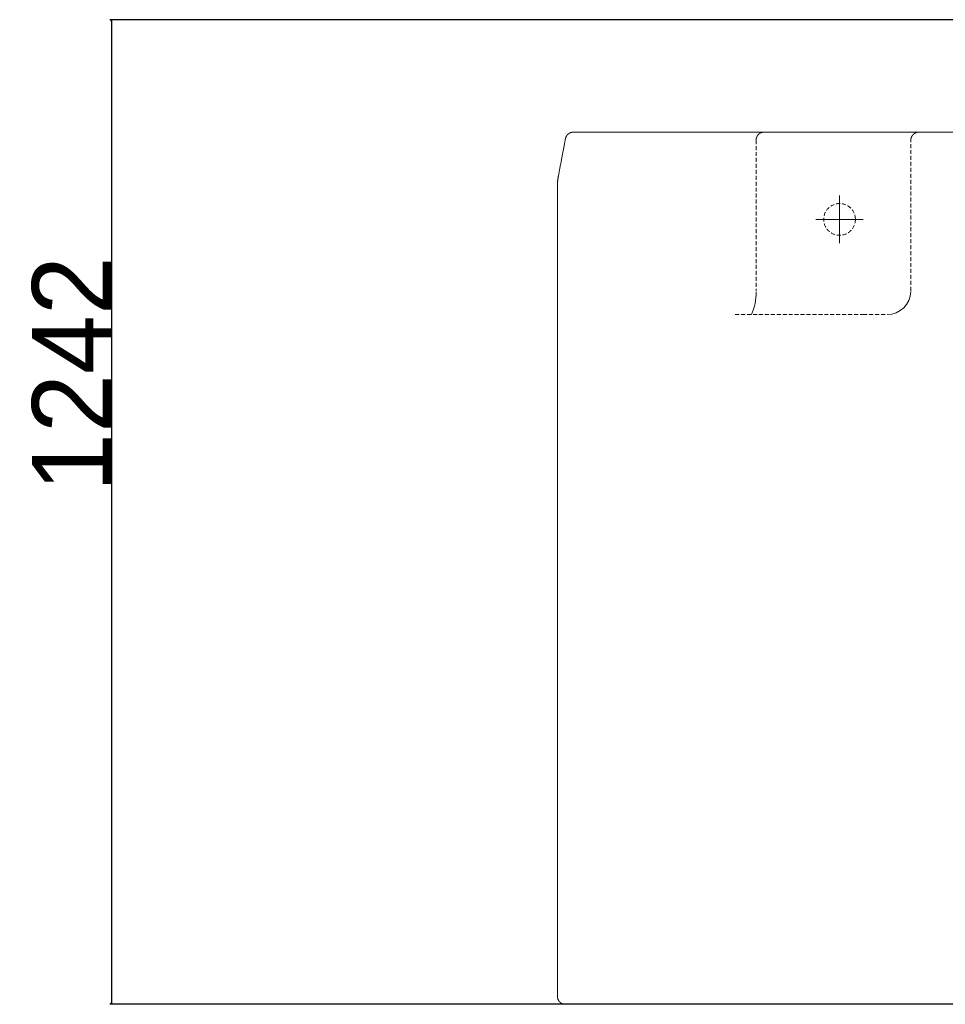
# Model space of a CAD drawing. Extents: x 0 to 59450, y 0 to 42050.
# Tile 193 of 256: x 51585 to 52753, y 16386 to 17628. Entities that reach past the tile are written whole.
import ezdxf

# ---------------------------------------------------------------- set-up
doc = ezdxf.new("R2010")
doc.units = 0
doc.header["$LTSCALE"] = 20
doc.header["$MEASUREMENT"] = 0
doc.linetypes.add('HIDDEN', pattern=[0.375, 0.25, -0.125])
doc.layers.get('0').update_dxf_attribs({"linetype": 'CONTINUOUS'})
doc.layers.get('Defpoints').update_dxf_attribs({"linetype": 'CONTINUOUS'})
doc.dimstyles.new('DXF001', dxfattribs={"dimtxt": 3.1, "dimasz": 2, "dimexe": 2, "dimexo": 0.8, "dimgap": 0.09, "dimtad": 1, "dimdsep": 46, "dimtxsty": 'STANDARD', "dimcen": 0.09, "dimazin": 2, "dimtfac": 0.645161, "dimtdec": 4, "dimtmove": 0, "dimatfit": 3, "dimfxl": 1, "dimtvp": 0.66129, "dimtolj": 1, "dimtzin": 0, "dimarcsym": 0})

# ---------------------------------------------------------------- blocks, each defined once
blk = doc.blocks.new('_OPEN')
at = {"color": 0, "linetype": 'ByBlock', "lineweight": -2}
for p, q in [((-1, 0.166667), (0, 0)), ((0, 0), (-1, -0.166667)), ((0, 0), (-1, 0))]:
    blk.add_line(p, q, dxfattribs=at)
blk = doc.blocks.new('*D84')
at = {"color": 0, "linetype": 'Continuous', "lineweight": -2}
for p, q in [((52896.1, 17627.7), (51698.5, 17627.7)), ((51700.5, 17625.7), (51700.5, 16387.8)), ((53148.7, 16385.8), (51698.5, 16385.8))]:
    blk.add_line(p, q, dxfattribs=at)
at = {"layer": 'Defpoints', "color": 0, "linetype": 'Continuous'}
for p in [(52896.9, 17627.7), (51700.5, 16385.8), (53149.5, 16385.8)]:
    blk.add_point(p, dxfattribs=at)
at = {"color": 0, "linetype": 'Continuous', "lineweight": -2, "xscale": 2, "yscale": 2, "zscale": 2}
for p, rotation in [((51700.5, 17627.7), 90), ((51700.5, 16385.8), 270)]:
    blk.add_blockref('_OPEN', p, dxfattribs=dict(at, rotation=rotation))
at = {"color": 0, "linetype": 'Continuous', "lineweight": 13, "insert": (51650.4, 17180.7), "char_height": 100, "attachment_point": 5, "rotation": 90}
blk.add_mtext('\\A1;\\A1;1242', dxfattribs=at)

msp = doc.modelspace()

# ---------------------------------------------------------------- linework, layer by layer
at = {"color": 3, "linetype": 'Continuous', "lineweight": 13}
for p, q in [((52272.99, 17474.158), (52272.763, 17472.976)), ((52273.218, 17475.341), (52272.99, 17474.158)), ((52273.445, 17476.523), (52273.218, 17475.341)), ((52273.673, 17477.705), (52273.445, 17476.523)), ((52283.492, 17485.813), (52283.295, 17485.811)), ((52283.492, 17485.814), (52994.54, 17485.814)), ((52270.495, 17461.152), (52270.269, 17459.97)), ((52270.721, 17462.335), (52270.495, 17461.152)), ((52270.948, 17463.517), (52270.721, 17462.335)), ((52271.174, 17464.7), (52270.948, 17463.517)), ((52271.401, 17465.882), (52271.174, 17464.7)), ((52271.628, 17467.064), (52271.401, 17465.882)), ((52271.855, 17468.247), (52271.628, 17467.064)), ((52272.081, 17469.429), (52271.855, 17468.247)), ((52272.309, 17470.611), (52272.081, 17469.429)), ((52272.536, 17471.794), (52272.309, 17470.611)), ((52272.763, 17472.976), (52272.536, 17471.794)), ((52268.238, 17449.327), (52268.013, 17448.145)), ((52268.463, 17450.51), (52268.238, 17449.327)), ((52268.689, 17451.692), (52268.463, 17450.51)), ((52268.914, 17452.875), (52268.689, 17451.692)), ((52269.14, 17454.058), (52268.914, 17452.875)), ((52269.365, 17455.24), (52269.14, 17454.058)), ((52269.591, 17456.423), (52269.365, 17455.24)), ((52269.817, 17457.605), (52269.591, 17456.423)), ((52270.043, 17458.788), (52269.817, 17457.605)), ((52270.269, 17459.97), (52270.043, 17458.788)), ((52265.796, 17436.465), (52265.544, 17435.135)), ((52265.992, 17437.501), (52265.796, 17436.465)), ((52266.209, 17438.646), (52265.992, 17437.501)), ((52266.44, 17439.866), (52266.209, 17438.646)), ((52266.666, 17441.058), (52266.44, 17439.866)), ((52266.889, 17442.232), (52266.666, 17441.058)), ((52267.113, 17443.412), (52266.889, 17442.232)), ((52267.338, 17444.597), (52267.113, 17443.412)), ((52267.563, 17445.78), (52267.338, 17444.597)), ((52267.788, 17446.962), (52267.563, 17445.78)), ((52268.013, 17448.145), (52267.788, 17446.962)), ((52264.649, 17430.404), (52264.591, 17430.091)), ((52265.157, 17433.087), (52264.649, 17430.404)), ((52265.544, 17435.135), (52265.157, 17433.087)), ((52263.484, 17417.774), (52263.484, 16395.813)), ((52619.54, 17375.814), (52619.54, 17405.814)), ((52619.54, 17375.814), (52589.54, 17375.814)), ((52619.54, 17375.814), (52649.54, 17375.814)), ((52619.54, 17375.814), (52619.54, 17345.814)), ((52263.484, 16395.813), (52263.487, 16395.577)), ((52273.484, 16385.814), (52293.484, 16385.814)), ((52293.484, 16385.814), (52583.682, 16385.814)), ((52583.682, 16385.814), (52603.682, 16385.814)), ((52603.682, 16385.814), (52695.398, 16385.814)), ((52695.398, 16385.814), (52715.398, 16385.814)), ((52715.398, 16385.814), (53583.682, 16385.814))]:
    msp.add_line(p, q, dxfattribs=at)
at = {"color": 3, "linetype": 'HIDDEN', "lineweight": 13}
for p, q in [((52514.17, 17475.813), (52514.17, 17285.814)), ((52524.17, 17485.813), (52523.933, 17485.811)), ((52709.54, 17475.813), (52709.543, 17476.05)), ((52709.54, 17285.814), (52709.54, 17475.813)), ((52487.855, 17255.814), (52649.54, 17255.814)), ((52649.54, 17255.814), (52679.54, 17255.814))]:
    msp.add_line(p, q, dxfattribs=at)
msp.add_circle((52619.54, 17375.814), 20, dxfattribs=at)
at = {"color": 3, "linetype": 'Continuous', "lineweight": 13}
for centre, radius, start, end in [((52293.875, 17473.343), 20.668, 166.576773, 167.814808), ((52281.324, 17476.478), 7.733, 165.058665, 167.585306), ((52282.264, 17476.241), 8.702, 163.686166, 165.144896), ((52300.744, 17470.138), 28.161, 161.979622, 162.331189), ((52284.065, 17475.576), 10.617, 161.010625, 162.041713), ((52282.171, 17476.311), 8.588, 160.177435, 161.534642), ((52283.516, 17475.817), 10.02, 158.988991, 160.126189), ((52284.317, 17475.478), 10.89, 157.804687, 158.834858), ((52283.701, 17475.726), 10.226, 156.684176, 157.787913), ((52283.472, 17475.838), 9.971, 155.619565, 156.756075), ((52283.628, 17475.761), 10.145, 154.47061, 155.586035), ((52283.683, 17475.736), 10.205, 153.367994, 154.475857), ((52283.607, 17475.768), 10.123, 152.223341, 153.3406), ((52283.567, 17475.795), 10.075, 151.127644, 152.250403), ((52283.551, 17475.798), 10.059, 149.975552, 151.099916), ((52283.528, 17475.815), 10.031, 148.866871, 149.994214), ((52283.484, 17475.837), 9.982, 147.711008, 148.843851), ((52283.449, 17475.863), 9.938, 146.59476, 147.732416), ((52283.407, 17475.887), 9.891, 145.43079, 146.573716), ((52283.366, 17475.919), 9.838, 144.301481, 145.450366), ((52283.306, 17475.958), 9.767, 143.124961, 144.282097), ((52283.293, 17475.972), 9.748, 141.983956, 143.143154), ((52283.313, 17475.95), 9.778, 140.800544, 141.956075), ((52283.345, 17475.927), 9.817, 139.66372, 140.814438), ((52283.388, 17475.883), 9.878, 138.483942, 139.627556), ((52283.424, 17475.853), 9.925, 137.35667, 138.494784), ((52283.455, 17475.816), 9.973, 136.186951, 137.319565), ((52283.485, 17475.791), 10.012, 135.074998, 136.203258), ((52283.511, 17475.756), 10.055, 133.916299, 135.039746), ((52283.538, 17475.732), 10.091, 132.810572, 133.930123), ((52283.557, 17475.702), 10.126, 131.660934, 132.776588), ((52283.578, 17475.683), 10.154, 130.563713, 131.676389), ((52283.592, 17475.658), 10.182, 129.419615, 130.529311), ((52283.606, 17475.644), 10.202, 128.326959, 129.434593), ((52283.614, 17475.626), 10.221, 127.19276, 128.298331), ((52283.624, 17475.616), 10.235, 126.103414, 127.20761), ((52283.625, 17475.606), 10.243, 124.970842, 126.074121), ((52283.631, 17475.602), 10.25, 123.88078, 124.983372), ((52283.628, 17475.6), 10.25, 122.75448, 123.857072), ((52283.627, 17475.605), 10.246, 121.665694, 122.768744), ((52283.619, 17475.61), 10.237, 120.534827, 121.638793), ((52283.616, 17475.62), 10.227, 119.446696, 120.551808), ((52283.603, 17475.633), 10.209, 118.314339, 119.421285), ((52283.597, 17475.652), 10.19, 117.224061, 118.333069), ((52283.581, 17475.673), 10.164, 116.085831, 117.19759), ((52283.572, 17475.699), 10.136, 114.991542, 116.10628), ((52283.553, 17475.728), 10.102, 113.845553, 114.963958), ((52283.544, 17475.761), 10.068, 112.748207, 113.870279), ((52283.523, 17475.797), 10.027, 111.594247, 112.720902), ((52283.513, 17475.835), 9.988, 110.486821, 111.61783), ((52283.491, 17475.879), 9.939, 109.32447, 110.460979), ((52283.481, 17475.922), 9.895, 108.207918, 109.349469), ((52283.459, 17475.975), 9.837, 107.032719, 108.180917), ((52283.449, 17476.022), 9.79, 105.905528, 107.059226), ((52283.432, 17476.066), 9.743, 104.719757, 105.879184), ((52283.419, 17476.131), 9.676, 103.578681, 104.746129), ((52283.394, 17476.224), 9.58, 102.380978, 103.560344), ((52283.398, 17476.22), 9.586, 101.224695, 102.403602), ((52283.412, 17476.118), 9.688, 100.019683, 101.186444), ((52283.442, 17475.947), 9.861, 98.873751, 100.020345), ((52283.477, 17475.657), 10.154, 97.700859, 98.814681), ((52283.524, 17475.289), 10.525, 96.610022, 97.684654), ((52283.575, 17474.715), 11.1, 95.514086, 96.532798), ((52283.568, 17474.773), 11.042, 94.480884, 95.504638), ((52283.518, 17475.452), 10.361, 93.407577, 94.497792), ((52283.517, 17475.661), 10.153, 92.359537, 93.471296), ((52283.517, 17475.482), 10.331, 91.229728, 92.321548), ((52332.099, 17417.859), 68.613, 175.040002, 175.304937), ((52331.933, 17417.88), 68.445, 174.779347, 175.04497), ((52331.768, 17417.887), 68.281, 174.506189, 174.7725), ((52331.66, 17417.902), 68.172, 174.243675, 174.510444), ((52331.438, 17417.92), 67.949, 173.972026, 174.239711), ((52331.335, 17417.933), 67.845, 173.706081, 173.974225), ((52331.174, 17417.946), 67.683, 173.432746, 173.701577), ((52331.015, 17417.968), 67.523, 173.16668, 173.436199), ((52330.859, 17417.981), 67.366, 172.891767, 173.161974), ((52330.701, 17418.006), 67.207, 172.625473, 172.896367), ((52330.546, 17418.018), 67.051, 172.346762, 172.618344), ((52330.395, 17418.044), 66.898, 172.079137, 172.351406), ((52330.242, 17418.058), 66.745, 171.800439, 172.073396), ((52330.145, 17418.079), 66.646, 171.532425, 171.80584), ((52329.943, 17418.1), 66.443, 171.250316, 171.524648), ((52329.85, 17418.12), 66.348, 170.980778, 171.255569), ((52329.705, 17418.135), 66.203, 170.698825, 170.974303), ((52329.559, 17418.167), 66.053, 170.428885, 170.70505), ((52329.363, 17418.19), 65.856, 170.143303, 170.420386), ((52329.329, 17418.203), 65.82, 169.872118, 170.149429), ((52329.453, 17418.173), 65.948, 169.588409, 169.865262), ((52411.093, 17416.973), 147.612, 179.409234, 179.68815), ((52318.579, 17418.147), 55.091, 179.06725, 179.637915), ((52324.747, 17418.07), 61.259, 178.755858, 179.08909), ((52455.046, 17414.221), 191.614, 178.368238, 178.451202), ((52337.397, 17417.591), 73.916, 178.144558, 178.38245), ((52323.234, 17418.175), 59.742, 177.951778, 178.265301), ((52332.753, 17417.823), 69.268, 177.677478, 177.941726), ((52338.487, 17417.543), 75.008, 177.400961, 177.641145), ((52333.783, 17417.755), 70.3, 177.142448, 177.400278), ((52331.947, 17417.865), 68.461, 176.891448, 177.1573), ((52333.048, 17417.799), 69.563, 176.625412, 176.886681), ((52333.412, 17417.776), 69.928, 176.364206, 176.62387), ((52332.834, 17417.808), 69.35, 176.098581, 176.360537), ((52332.501, 17417.835), 69.015, 175.8387, 176.102032), ((52332.44, 17417.834), 68.955, 175.57051, 175.834071), ((52332.326, 17417.849), 68.84, 175.311498, 175.575517), ((52448.087, 17282.928), 66.088, 335.808752, 361.251741), ((52679.553, 17285.784), 29.97, 269.974264, 358.50076), ((52273.205, 16395.804), 9.721, 181.338, 182.747), ((52273.59, 16395.823), 10.106, 182.750949, 184.119156), ((52273.752, 16395.833), 10.269, 184.108701, 185.467053), ((52273.623, 16395.83), 10.14, 185.524363, 186.912967), ((52273.6, 16395.826), 10.117, 186.905232, 188.308503), ((52273.605, 16395.835), 10.123, 188.355627, 189.769669), ((52273.63, 16395.838), 10.148, 189.760123, 191.181728), ((52273.602, 16395.841), 10.121, 191.226916, 192.663647), ((52273.613, 16395.841), 10.132, 192.655647, 194.101315), ((52273.593, 16395.845), 10.113, 194.14912, 195.607622), ((52273.61, 16395.847), 10.131, 195.591414, 197.057708), ((52273.586, 16395.85), 10.108, 197.112862, 198.591531), ((52273.597, 16395.85), 10.119, 198.574745, 200.060976), ((52273.583, 16395.853), 10.107, 200.10198, 201.599212), ((52273.588, 16395.854), 10.111, 201.594502, 203.098609), ((52273.573, 16395.856), 10.099, 203.13978, 204.653971), ((52273.579, 16395.856), 10.104, 204.640773, 206.161151), ((52273.562, 16395.857), 10.09, 206.211436, 207.740752), ((52273.571, 16395.858), 10.098, 207.719567, 209.254155), ((52273.56, 16395.859), 10.088, 209.291549, 210.833699), ((52273.558, 16395.858), 10.087, 210.832757, 212.37949), ((52273.551, 16395.859), 10.081, 212.408146, 213.961296), ((52273.551, 16395.857), 10.081, 213.951408, 215.508225), ((52273.541, 16395.858), 10.072, 215.546391, 217.10825), ((52273.542, 16395.856), 10.072, 217.095054, 218.659663), ((52273.531, 16395.857), 10.064, 218.702394, 220.27067), ((52273.536, 16395.854), 10.066, 220.237118, 221.807227), ((52273.524, 16395.856), 10.058, 221.861582, 223.433753), ((52273.528, 16395.851), 10.058, 223.402063, 224.975151), ((52273.516, 16395.854), 10.051, 225.032029, 226.605805), ((52273.52, 16395.847), 10.049, 226.565204, 228.138979), ((52273.514, 16395.851), 10.048, 228.175179, 229.748038), ((52273.51, 16395.844), 10.04, 229.742702, 231.314645), ((52273.507, 16395.846), 10.04, 231.335327, 232.905207), ((52273.507, 16395.838), 10.033, 232.876542, 234.444588), ((52273.498, 16395.842), 10.032, 234.497254, 236.061634), ((52273.501, 16395.832), 10.025, 236.021164, 237.582794), ((52273.495, 16395.837), 10.025, 237.624402, 239.18099), ((52273.493, 16395.826), 10.016, 239.157168, 240.710089), ((52273.49, 16395.83), 10.018, 240.735889, 242.282623), ((52273.492, 16395.82), 10.01, 242.250188, 243.792108), ((52273.488, 16395.83), 10.016, 243.833216, 245.366887), ((52273.485, 16395.811), 9.998, 245.339559, 246.868876), ((52273.481, 16395.807), 9.993, 246.882001, 248.404442), ((52273.485, 16395.809), 9.996, 248.385815, 249.899089), ((52273.499, 16395.864), 10.052, 249.931953, 251.427352), ((52273.478, 16395.788), 9.974, 251.403213, 252.902737), ((52273.428, 16395.646), 9.824, 252.937305, 254.451725), ((52273.495, 16395.829), 10.018, 254.361462, 255.831423), ((52273.634, 16396.388), 10.593, 255.846439, 257.219001), ((52273.44, 16395.66), 9.841, 257.382317, 258.87084), ((52273.189, 16394.417), 8.572, 258.911892, 260.644484), ((52273.586, 16396.161), 10.359, 260.046857, 261.387563), ((52275.618, 16409.287), 23.642, 261.281714, 261.810897), ((52273.255, 16394.544), 8.715, 263.381203, 265.190567), ((52273.193, 16393.643), 7.812, 265.090273, 268.151978), ((52274.019, 16406.081), 20.275, 266.953198, 268.488014)]:
    msp.add_arc(centre, radius, start, end, dxfattribs=at)
at = {"color": 3, "linetype": 'HIDDEN', "lineweight": 13}
for centre, radius, start, end in [((52534.439, 17475.279), 20.276, 176.95442, 178.489236), ((52522, 17476.105), 7.813, 175.096273, 178.157748), ((52522.9, 17476.043), 8.715, 173.387626, 175.196989), ((52537.646, 17473.68), 23.644, 171.28508, 171.814263), ((52524.519, 17475.708), 10.361, 170.029342, 171.370047), ((52522.775, 17476.11), 8.574, 168.923667, 170.656029), ((52524.018, 17475.858), 9.843, 167.385546, 168.873841), ((52524.744, 17475.663), 10.594, 165.844769, 167.217331), ((52524.186, 17475.802), 10.019, 164.360455, 165.830415), ((52524.003, 17475.869), 9.825, 162.940662, 164.455082), ((52524.144, 17475.821), 9.973, 161.408622, 162.908375), ((52524.22, 17475.797), 10.053, 159.924433, 161.419832), ((52524.165, 17475.812), 9.996, 158.38319, 159.896693), ((52524.163, 17475.82), 9.991, 156.898673, 158.421343), ((52524.168, 17475.812), 9.999, 155.336503, 156.865819), ((52524.187, 17475.808), 10.017, 153.831189, 155.364859), ((52524.175, 17475.808), 10.008, 152.25576, 153.79791), ((52524.187, 17475.807), 10.018, 150.739772, 152.286506), ((52524.182, 17475.804), 10.015, 149.152631, 150.705781), ((52524.193, 17475.802), 10.026, 147.623713, 149.180301), ((52524.189, 17475.798), 10.024, 146.026429, 147.588059), ((52524.198, 17475.797), 10.033, 144.491568, 146.055948), ((52524.194, 17475.792), 10.032, 142.884503, 144.452549), ((52524.203, 17475.792), 10.039, 141.341538, 142.911418), ((52524.199, 17475.786), 10.04, 139.730027, 141.302199), ((52524.206, 17475.786), 10.046, 138.182899, 139.755987), ((52524.204, 17475.778), 10.049, 136.569664, 138.143439), ((52524.21, 17475.779), 10.053, 135.021612, 136.595388), ((52524.208, 17475.771), 10.057, 133.406402, 134.979491), ((52524.212, 17475.772), 10.059, 131.857363, 133.429534), ((52524.21, 17475.763), 10.065, 130.245503, 131.815612), ((52524.213, 17475.765), 10.065, 128.696822, 130.265097), ((52524.213, 17475.754), 10.073, 127.092497, 128.657105), ((52524.214, 17475.757), 10.072, 125.548864, 127.110722), ((52524.214, 17475.745), 10.081, 123.950744, 125.507561), ((52524.215, 17475.749), 10.079, 122.414426, 123.967576), ((52524.214, 17475.736), 10.09, 120.822835, 122.369568), ((52524.216, 17475.74), 10.086, 119.300776, 120.842926), ((52524.214, 17475.727), 10.097, 117.718716, 119.253303), ((52524.214, 17475.733), 10.091, 116.206611, 117.735927), ((52524.213, 17475.717), 10.106, 114.640888, 116.161037), ((52524.212, 17475.725), 10.099, 113.142613, 114.656804), ((52524.21, 17475.708), 10.113, 111.59122, 113.095327), ((52524.21, 17475.716), 10.105, 110.10787, 111.605102), ((52524.207, 17475.698), 10.121, 108.574137, 110.06014), ((52524.206, 17475.71), 10.11, 107.107405, 108.586074), ((52524.203, 17475.689), 10.129, 105.594521, 107.060815), ((52524.202, 17475.703), 10.115, 104.148414, 105.606915), ((52524.198, 17475.685), 10.131, 102.656166, 104.101834), ((52524.197, 17475.696), 10.121, 101.227851, 102.664581), ((52524.194, 17475.666), 10.149, 99.759296, 101.180901), ((52524.192, 17475.691), 10.124, 98.354543, 99.768585), ((52524.183, 17475.699), 10.116, 96.906457, 98.309728), ((52524.187, 17475.676), 10.138, 95.527692, 96.916295), ((52524.189, 17475.542), 10.272, 94.109671, 95.468023), ((52524.179, 17475.707), 10.107, 92.750807, 94.119014), ((52524.16, 17476.094), 9.719, 91.338342, 92.747342), ((52719.26, 17475.823), 9.72, 177.252744, 178.661744), ((52719.647, 17475.804), 10.107, 175.881129, 177.249336), ((52719.812, 17475.794), 10.273, 174.534714, 175.893066), ((52719.677, 17475.797), 10.138, 173.086023, 174.474626), ((52719.657, 17475.8), 10.118, 171.690999, 173.094041), ((52719.662, 17475.792), 10.124, 170.231776, 171.645818), ((52719.688, 17475.789), 10.15, 168.82175, 170.243355), ((52719.658, 17475.786), 10.122, 167.334145, 168.770875), ((52719.669, 17475.786), 10.132, 165.900865, 167.346533), ((52719.651, 17475.782), 10.116, 164.393656, 165.852158), ((52719.664, 17475.78), 10.129, 162.941307, 164.4076), ((52719.645, 17475.777), 10.111, 161.413181, 162.89185), ((52719.654, 17475.777), 10.119, 159.941806, 161.428037), ((52719.638, 17475.774), 10.105, 158.395671, 159.892903), ((52719.646, 17475.773), 10.113, 156.905494, 158.409601), ((52719.629, 17475.771), 10.098, 155.345159, 156.85935), ((52719.636, 17475.771), 10.105, 153.840682, 155.36106), ((52719.621, 17475.77), 10.092, 152.265037, 153.794354), ((52719.627, 17475.77), 10.097, 150.746697, 152.281284), ((52719.612, 17475.769), 10.085, 149.159843, 150.702222), ((52719.618, 17475.769), 10.09, 147.630432, 149.177165), ((52719.604, 17475.768), 10.079, 146.030669, 147.583819), ((52719.609, 17475.77), 10.081, 144.49535, 146.052167), ((52719.596, 17475.769), 10.072, 142.889278, 144.451136), ((52719.599, 17475.771), 10.073, 141.344173, 142.908782), ((52719.588, 17475.77), 10.065, 139.731975, 141.300251), ((52719.59, 17475.774), 10.064, 138.185956, 139.756065), ((52719.58, 17475.772), 10.058, 136.570351, 138.142752), ((52719.582, 17475.777), 10.056, 135.021841, 136.595159), ((52719.573, 17475.775), 10.051, 133.404498, 134.978503), ((52719.575, 17475.78), 10.049, 131.857967, 133.431743), ((52719.568, 17475.777), 10.046, 130.244013, 131.817101), ((52719.567, 17475.784), 10.04, 128.694874, 130.267045), ((52719.562, 17475.781), 10.039, 127.089861, 128.659741), ((52719.561, 17475.789), 10.032, 125.54577, 127.113816), ((52719.555, 17475.787), 10.031, 123.94804, 125.512649), ((52719.554, 17475.796), 10.023, 122.410072, 123.971931), ((52719.551, 17475.79), 10.025, 120.81901, 122.375598), ((52719.55, 17475.802), 10.015, 119.295276, 120.848426), ((52719.545, 17475.798), 10.016, 117.712528, 119.259491), ((52719.545, 17475.809), 10.007, 116.201159, 117.743309), ((52719.544, 17475.798), 10.015, 114.634012, 116.167912), ((52719.542, 17475.816), 9.999, 113.13505, 114.664367), ((52719.533, 17475.821), 9.99, 111.580297, 113.102967), ((52719.541, 17475.819), 9.995, 110.102825, 111.616328), ((52719.555, 17475.764), 10.051, 108.575932, 110.07156), ((52719.532, 17475.84), 9.972, 107.09088, 108.590633), ((52719.483, 17475.982), 9.822, 105.543924, 107.058573), ((52719.551, 17475.799), 10.017, 104.16789, 105.638079), ((52719.689, 17475.241), 10.591, 102.781411, 104.154201), ((52719.495, 17475.967), 9.841, 101.124773, 102.613297), ((52719.243, 17477.21), 8.572, 99.342464, 101.075055), ((52719.645, 17475.465), 10.36, 98.628384, 99.96909), ((52721.672, 17462.34), 23.641, 98.183912, 98.713095), ((52719.309, 17477.084), 8.714, 94.79896, 96.608553), ((52719.248, 17477.985), 7.811, 91.839605, 94.901538), ((52720.073, 17465.549), 20.271, 91.507696, 93.042742)]:
    msp.add_arc(centre, radius, start, end, dxfattribs=at)

# ---------------------------------------------------------------- dimensions: what is measured, and where the dimension line sits
at = {"linetype": 'Continuous', "lineweight": 13}
dim = msp.add_linear_dim(base=(51700.494, 16385.814), p1=(52896.95, 17627.708), p2=(53149.54, 16385.814), angle=90, text='\\A1;1242', dimstyle='DXF001', override={"dimtxt": 100, "dimasz": 2, "dimblk1": 'OPEN', "dimblk2": 'OPEN', "dimsah": 1}, dxfattribs=at)
dim.commit()
dim.dimension.update_dxf_attribs({"geometry": '*D84', "text_midpoint": (51700.494, 17180.661), "dimtype": 160})

doc.saveas('drawing.dxf')
